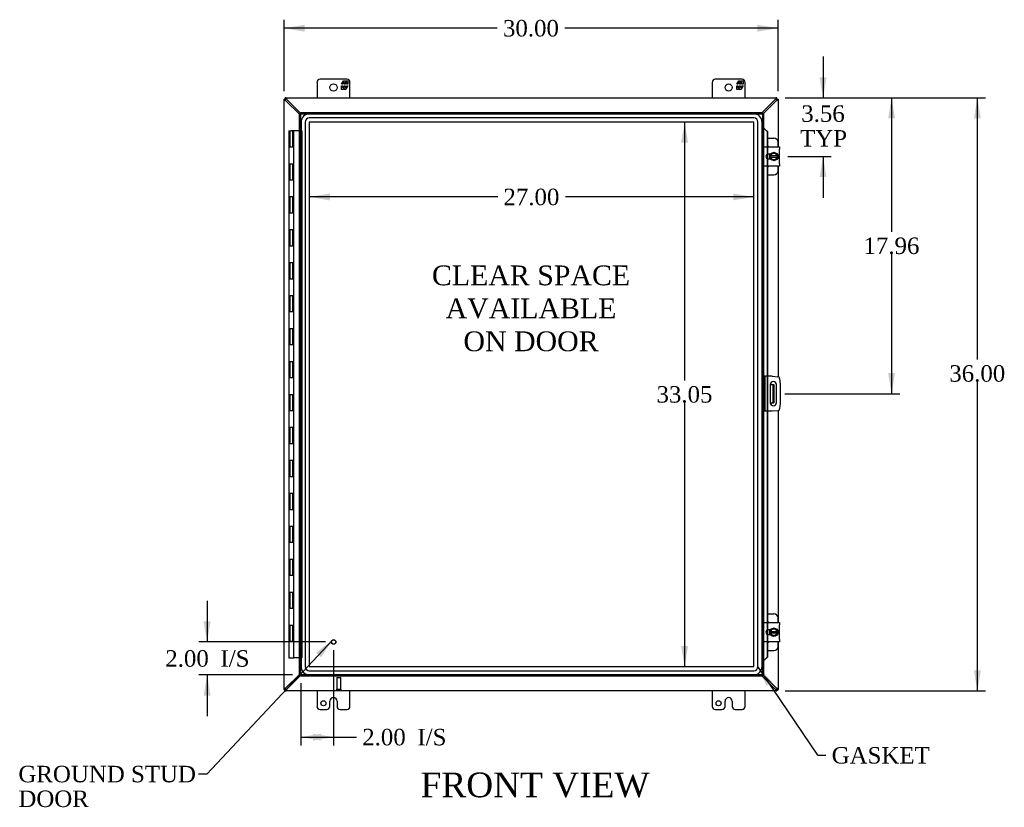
# Model space of a CAD drawing. Header units: inches. Extents: x 11 to 237, y 6 to 158.
# Tile 3 of 8: x 56 to 115, y 53 to 101. Entities that reach past the tile are written whole.
import ezdxf
from ezdxf.enums import TextEntityAlignment as Align

# ---------------------------------------------------------------- set-up
doc = ezdxf.new("R2010")
doc.units = ezdxf.units.IN
doc.header["$MEASUREMENT"] = 0
for name, color, linetype in [('COM40153-1', 7, 'CONTINUOUS'), ('COM40153-2', 7, 'CONTINUOUS'), ('COM42667', 7, 'CONTINUOUS'), ('COM42780', 7, 'CONTINUOUS'), ('COM48465', 7, 'CONTINUOUS'), ('COM48518', 7, 'CONTINUOUS'), ('COM70219', 7, 'CONTINUOUS'), ('COM71780-21', 7, 'CONTINUOUS'), ('DEFAULT', 7, 'CONTINUOUS'), ('FET07710', 7, 'CONTINUOUS'), ('HNG10620-32B', 7, 'CONTINUOUS'), ('HNG10620-32C', 7, 'CONTINUOUS'), ('SCC19011', 7, 'CONTINUOUS'), ('SPR20265', 7, 'CONTINUOUS'), ('STD21878', 7, 'CONTINUOUS'), ('WAF25035', 7, 'CONTINUOUS')]:
    doc.layers.add(name, color=color, linetype=linetype)
doc.styles.add('SEACAD_TIMES_NEW_ROMAN', font='times.ttf')

# ---------------------------------------------------------------- blocks, each defined once
blk = doc.blocks.new('SEANNOT_GROUP2')
at = {"layer": 'DEFAULT', "linetype": 'Continuous'}
blk.add_hatch(color=136, dxfattribs=at).paths.add_polyline_path([(73.945, 62.146), (74.649, 63.2), (73.642, 62.431)])
at = {"layer": 'DEFAULT', "color": 136, "linetype": 'Continuous'}
blk.add_line((67.005, 55.055), (66.505, 55.055), dxfattribs=at)
blk.add_lwpolyline([(67.005, 55.055), (74.649, 63.2)], dxfattribs=at)
at = {"layer": 'DEFAULT', "color": 136, "linetype": 'Continuous', "style": 'SEACAD_TIMES_NEW_ROMAN'}
for s, p in [('GROUND STUD', (55.562, 55.555)), ('DOOR', (55.562, 54.055))]:
    blk.add_text(s, height=1, dxfattribs=at).set_placement(p, align=Align.TOP_LEFT)
blk = doc.blocks.new('SEANNOT_GROUP3')
at = {"layer": 'DEFAULT', "linetype": 'Continuous'}
blk.add_hatch(color=136, dxfattribs=at).paths.add_polyline_path([(101.345, 60.656), (100.474, 61.576), (101, 60.423)])
at = {"layer": 'DEFAULT', "color": 136, "linetype": 'Continuous'}
blk.add_line((104.104, 56.193), (104.604, 56.193), dxfattribs=at)
blk.add_lwpolyline([(104.104, 56.193), (100.474, 61.576)], dxfattribs=at)
at = {"layer": 'DEFAULT', "color": 136, "linetype": 'Continuous', "style": 'SEACAD_TIMES_NEW_ROMAN'}
blk.add_text('GASKET', height=1, dxfattribs=at).set_placement((104.954, 56.693), align=Align.TOP_LEFT)
blk = doc.blocks.new('GDIMGGROUP')
at = {"layer": 'DEFAULT', "linetype": 'Continuous'}
for points in [[(114.012, 94.852), (113.804, 96.102), (113.595, 94.852)], [(114.012, 61.352), (113.595, 61.352), (113.804, 60.102)]]:
    blk.add_hatch(color=136, dxfattribs=at).paths.add_polyline_path(points)
at = {"layer": 'DEFAULT', "color": 136, "linetype": 'Continuous'}
for p, q in [((102.126, 96.102), (114.304, 96.102)), ((113.804, 80.222), (113.804, 96.102)), ((113.804, 60.102), (113.804, 78.872)), ((102.126, 60.102), (114.304, 60.102))]:
    blk.add_line(p, q, dxfattribs=at)
at = {"layer": 'DEFAULT', "color": 136, "linetype": 'Continuous', "style": 'SEACAD_TIMES_NEW_ROMAN'}
blk.add_text('36.00', height=1, dxfattribs=at).set_placement((112.098, 79.872), align=Align.TOP_LEFT)
blk = doc.blocks.new('GDIMGGROUP1')
at = {"layer": 'DEFAULT', "linetype": 'Continuous'}
for points in [[(66.816, 64.322), (67.025, 63.072), (67.233, 64.322)], [(66.816, 59.822), (67.233, 59.822), (67.025, 61.072)]]:
    blk.add_hatch(color=136, dxfattribs=at).paths.add_polyline_path(points)
at = {"layer": 'DEFAULT', "color": 136, "linetype": 'Continuous'}
for p, q in [((67.025, 65.572), (67.025, 63.072)), ((74.207, 63.072), (66.525, 63.072)), ((72.207, 61.072), (66.525, 61.072)), ((67.025, 61.072), (67.025, 58.572))]:
    blk.add_line(p, q, dxfattribs=at)
at = {"layer": 'DEFAULT', "color": 136, "linetype": 'Continuous', "style": 'SEACAD_TIMES_NEW_ROMAN'}
for s, p in [('2.00', (64.483, 62.572)), ('I/S', (67.837, 62.572))]:
    blk.add_text(s, height=1, dxfattribs=at).set_placement(p, align=Align.TOP_LEFT)
blk = doc.blocks.new('GDIMGGROUP9')
at = {"layer": 'DEFAULT', "linetype": 'Continuous'}
for points in [[(104.642, 97.352), (104.225, 97.352), (104.433, 96.102)], [(104.642, 91.29), (104.433, 92.54), (104.225, 91.29)]]:
    blk.add_hatch(color=136, dxfattribs=at).paths.add_polyline_path(points)
at = {"layer": 'DEFAULT', "color": 136, "linetype": 'Continuous'}
for p, q in [((104.433, 98.602), (104.433, 96.102)), ((102.126, 96.102), (104.933, 96.102)), ((102.294, 92.54), (104.933, 92.54)), ((104.433, 92.54), (104.433, 90.04))]:
    blk.add_line(p, q, dxfattribs=at)
at = {"layer": 'DEFAULT', "color": 136, "linetype": 'Continuous', "style": 'SEACAD_TIMES_NEW_ROMAN'}
for s, p in [('3.56', (103.106, 95.644)), ('TYP', (103.035, 94.144))]:
    blk.add_text(s, height=1, dxfattribs=at).set_placement(p, align=Align.TOP_LEFT)
blk = doc.blocks.new('GDIMGGROUP10')
at = {"layer": 'DEFAULT', "linetype": 'Continuous'}
for points in [[(108.8, 94.852), (108.591, 96.102), (108.383, 94.852)], [(108.8, 79.392), (108.383, 79.392), (108.591, 78.142)]]:
    blk.add_hatch(color=136, dxfattribs=at).paths.add_polyline_path(points)
at = {"layer": 'DEFAULT', "color": 136, "linetype": 'Continuous'}
for p, q in [((102.126, 96.102), (109.091, 96.102)), ((108.591, 96.102), (108.591, 87.972)), ((108.591, 86.622), (108.591, 78.142)), ((102.104, 78.142), (109.091, 78.142))]:
    blk.add_line(p, q, dxfattribs=at)
at = {"layer": 'DEFAULT', "color": 136, "linetype": 'Continuous', "style": 'SEACAD_TIMES_NEW_ROMAN'}
blk.add_text('17.96', height=1, dxfattribs=at).set_placement((106.885, 87.622), align=Align.TOP_LEFT)
blk = doc.blocks.new('GDIMGGROUP15')
at = {"layer": 'DEFAULT', "linetype": 'Continuous'}
for points in [[(73.957, 57.09), (73.957, 57.507), (72.707, 57.298)], [(73.457, 57.09), (74.707, 57.298), (73.457, 57.507)]]:
    blk.add_hatch(color=136, dxfattribs=at).paths.add_polyline_path(points)
at = {"layer": 'DEFAULT', "color": 136, "linetype": 'Continuous'}
for p, q in [((74.707, 62.572), (74.707, 56.798)), ((72.707, 60.572), (72.707, 56.798)), ((72.707, 57.298), (75.593, 57.298)), ((75.593, 57.298), (76.093, 57.298))]:
    blk.add_line(p, q, dxfattribs=at)
at = {"layer": 'DEFAULT', "color": 136, "linetype": 'Continuous', "style": 'SEACAD_TIMES_NEW_ROMAN'}
for s, p in [('2.00', (76.443, 57.798)), ('I/S', (79.797, 57.798))]:
    blk.add_text(s, height=1, dxfattribs=at).set_placement(p, align=Align.TOP_LEFT)
blk = doc.blocks.new('GDIMGGROUP21')
at = {"layer": 'DEFAULT', "linetype": 'Continuous'}
for points in [[(72.948, 100.534), (71.698, 100.326), (72.948, 100.117)], [(100.448, 100.534), (100.448, 100.117), (101.698, 100.326)]]:
    blk.add_hatch(color=136, dxfattribs=at).paths.add_polyline_path(points)
at = {"layer": 'DEFAULT', "color": 136, "linetype": 'Continuous'}
for p, q in [((71.698, 96.5), (71.698, 100.826)), ((101.698, 96.5), (101.698, 100.826)), ((84.642, 100.326), (71.698, 100.326)), ((101.698, 100.326), (88.754, 100.326))]:
    blk.add_line(p, q, dxfattribs=at)
at = {"layer": 'DEFAULT', "color": 136, "linetype": 'Continuous', "style": 'SEACAD_TIMES_NEW_ROMAN'}
blk.add_text('30.00', height=1, dxfattribs=at).set_placement((84.992, 100.826), align=Align.TOP_LEFT)
blk = doc.blocks.new('GDIMGGROUP24')
at = {"layer": 'DEFAULT', "linetype": 'Continuous'}
for points in [[(95.814, 93.379), (96.231, 93.379), (96.023, 94.629)], [(95.814, 62.825), (96.023, 61.575), (96.231, 62.825)]]:
    blk.add_hatch(color=136, dxfattribs=at).paths.add_polyline_path(points)
at = {"layer": 'DEFAULT', "color": 136, "linetype": 'Continuous'}
for p, q in [((96.023, 94.629), (96.023, 78.952)), ((96.023, 77.602), (96.023, 61.575))]:
    blk.add_line(p, q, dxfattribs=at)
at = {"layer": 'DEFAULT', "color": 136, "linetype": 'Continuous', "style": 'SEACAD_TIMES_NEW_ROMAN'}
blk.add_text('33.05', height=1, dxfattribs=at).set_placement((94.316, 78.602), align=Align.TOP_LEFT)
blk = doc.blocks.new('GDIMGGROUP25')
at = {"layer": 'DEFAULT', "linetype": 'Continuous'}
for points in [[(74.477, 89.877), (74.477, 90.293), (73.227, 90.085)], [(98.975, 89.877), (100.225, 90.085), (98.975, 90.293)]]:
    blk.add_hatch(color=136, dxfattribs=at).paths.add_polyline_path(points)
at = {"layer": 'DEFAULT', "color": 136, "linetype": 'Continuous'}
for p, q in [((84.67, 90.085), (73.227, 90.085)), ((100.225, 90.085), (88.782, 90.085))]:
    blk.add_line(p, q, dxfattribs=at)
at = {"layer": 'DEFAULT', "color": 136, "linetype": 'Continuous', "style": 'SEACAD_TIMES_NEW_ROMAN'}
blk.add_text('27.00', height=1, dxfattribs=at).set_placement((85.02, 90.585), align=Align.TOP_LEFT)

msp = doc.modelspace()

# ---------------------------------------------------------------- linework, layer by layer
at = {"layer": 'COM40153-1', "color": 7}
for p, q in [((101.23, 78.705), (101.34, 78.705)), ((101.34, 78.705), (101.376, 78.705)), ((101.376, 78.705), (101.448, 78.705)), ((101.376, 78.705), (101.376, 77.58)), ((101.448, 78.705), (101.448, 77.58)), ((101.23, 77.58), (101.34, 77.58)), ((101.376, 77.58), (101.34, 77.58)), ((101.376, 77.58), (101.448, 77.58))]:
    msp.add_line(p, q, dxfattribs=at)
at = {"layer": 'COM40153-2', "color": 7}
for p, q in [((100.895, 79.205), (100.823, 79.205)), ((100.895, 79.205), (100.895, 77.08)), ((100.895, 79.205), (100.931, 79.205)), ((101.346, 79.205), (100.931, 79.205)), ((101.346, 79.205), (101.68, 79.175)), ((101.794, 79.062), (101.823, 78.728)), ((101.229, 78.692), (101.229, 77.592)), ((101.604, 77.592), (101.604, 78.692)), ((101.823, 78.728), (101.823, 77.557)), ((101.823, 77.557), (101.794, 77.222)), ((100.895, 77.08), (100.823, 77.08)), ((100.931, 77.08), (100.895, 77.08)), ((101.346, 77.08), (100.931, 77.08)), ((101.68, 77.109), (101.346, 77.08))]:
    msp.add_line(p, q, dxfattribs=at)
for centre, radius, start, end in [((101.669, 79.051), 0.125, 5, 85), ((101.417, 78.692), 0.188, 0, 180), ((101.417, 77.592), 0.188, 180, 0), ((101.669, 77.233), 0.125, 275, 355)]:
    msp.add_arc(centre, radius, start, end, dxfattribs=at)
at = {"layer": 'COM42667', "color": 7}
for p, q in [((100.824, 92.986), (100.824, 93.129)), ((100.824, 93.129), (101.794, 93.129)), ((100.824, 92.986), (100.824, 92.094)), ((101.794, 93.129), (101.794, 92.986)), ((101.794, 92.094), (101.794, 92.986)), ((100.824, 91.951), (100.824, 92.094)), ((101.238, 92.681), (101.098, 92.681)), ((101.098, 92.4), (101.238, 92.4)), ((101.794, 92.094), (101.794, 91.951)), ((101.794, 91.951), (100.824, 91.951)), ((100.824, 64.11), (100.824, 64.253)), ((100.824, 64.253), (101.794, 64.253)), ((100.824, 64.11), (100.824, 63.218)), ((101.794, 64.253), (101.794, 64.11)), ((101.794, 63.218), (101.794, 64.11)), ((101.238, 63.805), (101.098, 63.805)), ((101.098, 63.524), (101.238, 63.524)), ((100.824, 63.075), (100.824, 63.218)), ((101.794, 63.075), (100.824, 63.075)), ((101.794, 63.218), (101.794, 63.075))]:
    msp.add_line(p, q, dxfattribs=at)
for centre in [(101.098, 92.54), (101.098, 63.664)]:
    msp.add_arc(centre, 0.14, 90, 270, dxfattribs=at)
at = {"layer": 'COM42780', "color": 7}
for p, q in [((101.048, 93.655), (101.445, 93.655)), ((101.695, 93.129), (101.695, 93.405)), ((101.195, 92.606), (101.195, 92.681)), ((101.195, 92.4), (101.195, 92.471)), ((101.695, 91.675), (101.695, 91.951)), ((101.048, 91.425), (101.445, 91.425)), ((101.048, 64.779), (101.445, 64.779)), ((101.695, 64.253), (101.695, 64.529)), ((101.195, 63.73), (101.195, 63.805)), ((101.195, 63.524), (101.195, 63.595)), ((101.695, 62.799), (101.695, 63.075)), ((101.048, 62.549), (101.445, 62.549))]:
    msp.add_line(p, q, dxfattribs=at)
for centre, start, end in [((101.445, 93.405), 0, 90), ((100.945, 92.968), 39.93243, 65.66946), ((100.945, 92.112), 294.33054, 320.06757), ((101.445, 91.675), 270, 0), ((101.445, 64.529), 0, 90), ((100.945, 64.092), 39.93243, 65.66946), ((100.945, 63.236), 294.33054, 320.06757), ((101.445, 62.799), 270, 0)]:
    msp.add_arc(centre, 0.25, start, end, dxfattribs=at)
at = {"layer": 'COM48465', "color": 7}
for p, q in [((71.698, 96.03), (71.77, 96.03)), ((71.698, 96), (71.698, 96.03)), ((71.698, 60.204), (71.698, 96)), ((71.77, 96), (71.698, 96)), ((71.77, 96), (71.77, 96.03)), ((71.806, 95.925), (71.786, 95.958)), ((72.635, 95.103), (71.806, 95.925)), ((101.59, 95.925), (100.79, 95.132)), ((101.59, 95.925), (101.609, 95.958)), ((101.626, 96.03), (101.698, 96.03)), ((101.626, 96.03), (101.626, 96)), ((101.626, 96), (101.698, 96)), ((101.698, 96.03), (101.698, 96)), ((101.698, 96), (101.698, 93.129)), ((101.698, 91.951), (101.698, 79.172)), ((101.698, 77.112), (101.698, 64.253)), ((101.698, 63.075), (101.698, 60.204)), ((71.806, 60.279), (72.635, 61.101)), ((100.79, 61.072), (101.59, 60.279)), ((71.698, 60.174), (71.698, 60.204)), ((71.77, 60.204), (71.698, 60.204)), ((71.698, 60.174), (71.77, 60.174)), ((71.77, 60.174), (71.77, 60.204)), ((71.786, 60.247), (71.806, 60.279)), ((101.609, 60.247), (101.59, 60.279)), ((101.626, 60.204), (101.626, 60.174)), ((101.626, 60.204), (101.698, 60.204)), ((101.626, 60.174), (101.698, 60.174)), ((101.698, 60.204), (101.698, 60.174))]:
    msp.add_line(p, q, dxfattribs=at)
for centre, radius, start, end in [((72.216, 96.723), 0.898, 238.53984, 242.80605), ((101.163, 96.752), 0.931, 297.27035, 301.38375), ((72.216, 59.481), 0.898, 117.19395, 121.46015), ((101.163, 59.452), 0.931, 58.61625, 62.72965)]:
    msp.add_arc(centre, radius, start, end, dxfattribs=at)
for points, knots in [([(71.747, 95.958), (71.746, 95.959), (71.742, 95.961), (71.738, 95.964), (71.733, 95.967), (71.728, 95.97), (71.724, 95.973), (71.72, 95.976), (71.716, 95.978), (71.711, 95.982), (71.706, 95.986), (71.702, 95.991), (71.699, 95.995), (71.698, 95.998), (71.698, 96), (71.698, 96)], [0, 0, 0, 0, 0.058508, 0.117588, 0.177234, 0.23744, 0.298196, 0.359495, 0.421327, 0.483683, 0.609872, 0.738031, 0.824554, 0.911887, 1, 1, 1, 1]), ([(71.786, 95.958), (71.784, 95.962), (71.782, 95.966), (71.778, 95.974), (71.776, 95.978), (71.773, 95.985), (71.772, 95.988), (71.77, 95.995), (71.77, 95.998), (71.77, 96)], [0, 0, 0, 0, 0.25, 0.25, 0.5, 0.5, 0.75, 0.75, 1, 1, 1, 1]), ([(101.626, 96), (101.626, 95.998), (101.625, 95.995), (101.624, 95.988), (101.622, 95.985), (101.619, 95.978), (101.618, 95.974), (101.614, 95.966), (101.611, 95.962), (101.609, 95.958)], [0, 0, 0, 0, 0.25, 0.25, 0.5, 0.5, 0.75, 0.75, 1, 1, 1, 1]), ([(101.698, 96), (101.698, 96), (101.698, 95.999), (101.697, 95.997), (101.696, 95.995), (101.695, 95.992), (101.693, 95.99), (101.691, 95.988), (101.689, 95.986), (101.686, 95.984), (101.682, 95.98), (101.676, 95.976), (101.667, 95.97), (101.658, 95.964), (101.651, 95.96), (101.648, 95.958)], [0, 0, 0, 0, 0.058839, 0.117335, 0.175479, 0.233264, 0.290679, 0.347718, 0.404373, 0.460635, 0.516498, 0.640635, 0.762642, 0.882451, 1, 1, 1, 1]), ([(71.698, 60.204), (71.698, 60.204), (71.698, 60.206), (71.698, 60.208), (71.699, 60.21), (71.701, 60.212), (71.702, 60.214), (71.705, 60.216), (71.707, 60.218), (71.709, 60.221), (71.714, 60.224), (71.72, 60.228), (71.728, 60.234), (71.737, 60.24), (71.744, 60.244), (71.747, 60.247)], [0, 0, 0, 0, 0.058839, 0.117335, 0.175479, 0.233264, 0.290679, 0.347718, 0.404373, 0.460635, 0.516498, 0.640635, 0.762642, 0.882451, 1, 1, 1, 1]), ([(71.77, 60.204), (71.77, 60.206), (71.77, 60.21), (71.772, 60.216), (71.773, 60.219), (71.776, 60.227), (71.778, 60.23), (71.782, 60.238), (71.784, 60.242), (71.786, 60.247)], [0, 0, 0, 0, 0.25, 0.25, 0.5, 0.5, 0.75, 0.75, 1, 1, 1, 1]), ([(101.609, 60.247), (101.611, 60.242), (101.614, 60.238), (101.618, 60.23), (101.619, 60.227), (101.622, 60.219), (101.624, 60.216), (101.625, 60.21), (101.626, 60.206), (101.626, 60.204)], [0, 0, 0, 0, 0.25, 0.25, 0.5, 0.5, 0.75, 0.75, 1, 1, 1, 1]), ([(101.648, 60.247), (101.65, 60.245), (101.653, 60.243), (101.658, 60.24), (101.663, 60.237), (101.667, 60.234), (101.672, 60.231), (101.676, 60.228), (101.68, 60.226), (101.684, 60.222), (101.69, 60.218), (101.694, 60.213), (101.696, 60.21), (101.697, 60.207), (101.698, 60.205), (101.698, 60.204)], [0, 0, 0, 0, 0.058508, 0.117588, 0.177234, 0.23744, 0.298196, 0.359495, 0.421327, 0.483683, 0.609872, 0.738031, 0.824554, 0.911887, 1, 1, 1, 1])]:
    msp.add_open_spline(points, degree=3, knots=knots, dxfattribs=at)
at = {"layer": 'COM48518', "color": 7}
for p, q in [((71.77, 96.03), (71.77, 96.102)), ((71.799, 96.102), (71.77, 96.102)), ((71.799, 96.03), (71.77, 96.03)), ((71.799, 96.03), (71.799, 96.102)), ((71.799, 96.102), (101.596, 96.102)), ((71.875, 95.994), (71.842, 96.013)), ((72.707, 95.155), (71.875, 95.994)), ((101.521, 95.994), (100.738, 95.205)), ((101.553, 96.013), (101.521, 95.994)), ((101.596, 96.03), (101.596, 96.102)), ((101.626, 96.102), (101.596, 96.102)), ((101.626, 96.03), (101.596, 96.03)), ((101.626, 96.03), (101.626, 96.102)), ((71.875, 60.21), (72.707, 61.049)), ((100.738, 61), (101.521, 60.21)), ((71.77, 60.174), (71.77, 60.102)), ((71.77, 60.174), (71.799, 60.174)), ((71.77, 60.102), (71.799, 60.102)), ((71.799, 60.174), (71.799, 60.102)), ((101.596, 60.102), (71.799, 60.102)), ((71.842, 60.191), (71.875, 60.21)), ((101.521, 60.21), (101.553, 60.191)), ((101.596, 60.174), (101.596, 60.102)), ((101.596, 60.174), (101.626, 60.174)), ((101.596, 60.102), (101.626, 60.102)), ((101.626, 60.174), (101.626, 60.102))]:
    msp.add_line(p, q, dxfattribs=at)
for centre, start, end in [((71.047, 95.568), 27.27035, 31.38376), ((102.348, 95.568), 148.61625, 152.72965), ((71.047, 60.637), 328.61625, 332.72965), ((102.348, 60.637), 207.27035, 211.38376)]:
    msp.add_arc(centre, 0.931, start, end, dxfattribs=at)
for points, knots in [([(71.842, 96.052), (71.838, 96.059), (71.834, 96.066), (71.826, 96.077), (71.822, 96.083), (71.815, 96.092), (71.812, 96.096), (71.805, 96.101), (71.802, 96.102), (71.799, 96.102)], [0, 0, 0, 0, 0.25, 0.25, 0.5, 0.5, 0.75, 0.75, 1, 1, 1, 1]), ([(71.842, 96.013), (71.841, 96.014), (71.837, 96.016), (71.832, 96.019), (71.828, 96.021), (71.823, 96.023), (71.818, 96.025), (71.813, 96.027), (71.808, 96.029), (71.804, 96.03), (71.801, 96.03), (71.799, 96.03)], [0, 0, 0, 0, 0.10632, 0.211245, 0.314764, 0.41687, 0.517562, 0.641426, 0.7631, 0.88261, 1, 1, 1, 1]), ([(101.596, 96.102), (101.593, 96.102), (101.59, 96.101), (101.584, 96.096), (101.58, 96.092), (101.573, 96.083), (101.57, 96.077), (101.562, 96.066), (101.558, 96.059), (101.553, 96.052)], [0, 0, 0, 0, 0.25, 0.25, 0.5, 0.5, 0.75, 0.75, 1, 1, 1, 1]), ([(101.596, 96.03), (101.595, 96.03), (101.593, 96.03), (101.59, 96.03), (101.587, 96.029), (101.584, 96.028), (101.58, 96.027), (101.576, 96.025), (101.571, 96.023), (101.566, 96.02), (101.56, 96.017), (101.555, 96.015), (101.553, 96.013)], [0, 0, 0, 0, 0.078044, 0.157022, 0.236947, 0.317833, 0.399688, 0.482519, 0.608583, 0.736857, 0.867336, 1, 1, 1, 1]), ([(71.799, 60.174), (71.8, 60.174), (71.802, 60.174), (71.805, 60.175), (71.808, 60.175), (71.812, 60.176), (71.815, 60.178), (71.819, 60.179), (71.824, 60.181), (71.83, 60.184), (71.836, 60.187), (71.84, 60.19), (71.842, 60.191)], [0, 0, 0, 0, 0.078044, 0.157022, 0.236947, 0.317833, 0.399688, 0.482519, 0.608583, 0.736857, 0.867336, 1, 1, 1, 1]), ([(71.799, 60.102), (71.802, 60.102), (71.805, 60.103), (71.812, 60.109), (71.815, 60.112), (71.822, 60.121), (71.826, 60.127), (71.834, 60.139), (71.838, 60.145), (71.842, 60.152)], [0, 0, 0, 0, 0.25, 0.25, 0.5, 0.5, 0.75, 0.75, 1, 1, 1, 1]), ([(101.553, 60.191), (101.555, 60.19), (101.558, 60.188), (101.563, 60.185), (101.568, 60.183), (101.572, 60.181), (101.577, 60.179), (101.582, 60.177), (101.587, 60.175), (101.592, 60.174), (101.595, 60.174), (101.596, 60.174)], [0, 0, 0, 0, 0.10632, 0.211245, 0.314764, 0.41687, 0.517562, 0.641426, 0.7631, 0.88261, 1, 1, 1, 1]), ([(101.553, 60.152), (101.558, 60.145), (101.562, 60.139), (101.57, 60.127), (101.573, 60.121), (101.58, 60.112), (101.584, 60.109), (101.59, 60.103), (101.593, 60.102), (101.596, 60.102)], [0, 0, 0, 0, 0.25, 0.25, 0.5, 0.5, 0.75, 0.75, 1, 1, 1, 1])]:
    msp.add_open_spline(points, degree=3, knots=knots, dxfattribs=at)
at = {"layer": 'COM70219', "color": 7}
for p, q in [((100.224, 95.128), (73.228, 95.128)), ((100.224, 95.127), (73.228, 95.127)), ((72.728, 94.628), (72.728, 61.576)), ((72.729, 94.628), (72.729, 61.576)), ((72.978, 94.628), (72.978, 61.576)), ((73.227, 94.628), (73.227, 61.576)), ((100.224, 94.878), (73.228, 94.878)), ((100.224, 94.629), (73.228, 94.629)), ((73.228, 94.628), (73.228, 61.576)), ((100.224, 94.628), (73.228, 94.628)), ((100.224, 61.576), (100.224, 94.628)), ((100.225, 61.576), (100.225, 94.628)), ((100.474, 61.576), (100.474, 94.628)), ((100.723, 61.576), (100.723, 94.628)), ((100.724, 61.576), (100.724, 94.628)), ((73.228, 61.576), (100.224, 61.576)), ((73.228, 61.575), (100.224, 61.575)), ((73.228, 61.326), (100.224, 61.326)), ((73.228, 61.077), (100.224, 61.077)), ((73.228, 61.076), (100.224, 61.076))]:
    msp.add_line(p, q, dxfattribs=at)
for centre, radius, start, end in [((73.228, 94.628), 0.5, 90, 180), ((73.228, 94.628), 0.499, 90, 180), ((100.224, 94.628), 0.5, 0, 90), ((100.224, 94.628), 0.499, 0, 90), ((73.228, 94.628), 0.25, 90, 180), ((73.228, 94.628), 0.001, 90, 180), ((100.224, 94.628), 0.25, 0, 90), ((100.224, 94.628), 0.001, 0, 90), ((73.228, 61.576), 0.5, 180, 270), ((73.228, 61.576), 0.499, 180, 270), ((73.228, 61.576), 0.25, 180, 270), ((73.228, 61.576), 0.001, 180, 270), ((100.224, 61.576), 0.5, 270, 0), ((100.224, 61.576), 0.001, 270, 0), ((100.224, 61.576), 0.25, 270, 0), ((100.224, 61.576), 0.499, 270, 0)]:
    msp.add_arc(centre, radius, start, end, dxfattribs=at)
at = {"layer": 'COM71780-21', "color": 7}
for p, q in [((72.635, 95.132), (72.707, 95.132)), ((72.635, 61.072), (72.635, 95.132)), ((72.707, 95.205), (72.707, 95.133)), ((72.707, 95.205), (100.751, 95.205)), ((72.707, 95.133), (100.751, 95.133)), ((72.707, 95.133), (72.743, 95.097)), ((72.707, 61.072), (72.707, 95.132)), ((72.707, 95.132), (72.743, 95.097)), ((100.751, 95.133), (100.715, 95.097)), ((100.751, 95.132), (100.715, 95.097)), ((100.751, 95.205), (100.751, 95.133)), ((100.751, 95.132), (100.751, 61.072)), ((100.823, 95.132), (100.751, 95.132)), ((100.823, 95.132), (100.823, 61.072)), ((100.823, 94.257), (100.751, 94.257)), ((100.836, 94.257), (100.823, 94.257)), ((100.845, 94.234), (100.854, 94.234)), ((100.865, 94.222), (101.035, 94.049)), ((100.865, 94.222), (100.878, 94.222)), ((100.878, 94.222), (101.048, 94.049)), ((101.035, 94.049), (101.035, 93.129)), ((101.048, 94.049), (101.035, 94.049)), ((101.048, 94.049), (101.048, 93.129)), ((101.035, 93.129), (101.035, 92.666)), ((101.048, 93.129), (101.048, 92.671)), ((101.035, 92.666), (101.035, 92.414)), ((101.035, 92.414), (101.035, 91.951)), ((101.048, 92.671), (101.048, 92.409)), ((101.048, 92.409), (101.048, 91.951)), ((101.035, 91.951), (101.035, 79.205)), ((101.048, 91.951), (101.048, 79.205)), ((101.035, 79.205), (101.035, 77.08)), ((101.048, 79.205), (101.048, 77.08)), ((101.035, 77.08), (101.035, 64.253)), ((101.048, 77.08), (101.048, 64.253)), ((101.035, 64.253), (101.035, 63.79)), ((101.048, 64.253), (101.048, 63.795)), ((101.035, 63.79), (101.035, 63.538)), ((101.035, 63.538), (101.035, 63.075)), ((101.048, 63.795), (101.048, 63.533)), ((101.048, 63.533), (101.048, 63.075)), ((101.035, 63.075), (101.035, 62.155)), ((101.048, 63.075), (101.048, 62.155)), ((100.823, 61.947), (100.751, 61.947)), ((100.823, 61.947), (100.836, 61.947)), ((100.854, 61.97), (100.845, 61.97)), ((101.035, 62.155), (100.865, 61.982)), ((100.865, 61.982), (100.878, 61.982)), ((101.048, 62.155), (100.878, 61.982)), ((101.048, 62.155), (101.035, 62.155)), ((72.635, 61.072), (72.707, 61.072)), ((72.707, 61.072), (72.743, 61.108)), ((72.707, 61.072), (72.743, 61.108)), ((100.751, 61.072), (72.707, 61.072)), ((72.707, 61), (72.707, 61.072)), ((100.751, 61), (72.707, 61)), ((100.751, 61.072), (100.715, 61.108)), ((100.751, 61.072), (100.715, 61.108)), ((100.751, 61), (100.751, 61.072)), ((100.823, 61.072), (100.751, 61.072))]:
    msp.add_line(p, q, dxfattribs=at)
for centre, radius, start, end in [((101.263, 95.309), 1.153, 245.73422, 249.46416), ((101.154, 94.491), 0.395, 216.31419, 223.00535), ((101.263, 95.309), 1.153, 249.46416, 250.45802), ((101.263, 60.895), 1.153, 110.53584, 114.26578), ((101.154, 61.713), 0.395, 136.99465, 143.68581), ((101.263, 60.895), 1.153, 109.54198, 110.53584)]:
    msp.add_arc(centre, radius, start, end, dxfattribs=at)
at = {"layer": 'FET07710', "color": 7}
for p, q in [((73.698, 97.04), (73.698, 96.102)), ((75.51, 97.227), (73.885, 97.227)), ((75.187, 96.922), (75.31, 97.134)), ((75.252, 96.922), (75.187, 96.922)), ((75.35, 97.028), (75.252, 97.028)), ((75.252, 97.028), (75.252, 96.922)), ((75.31, 97.134), (75.419, 97.134)), ((75.35, 96.922), (75.35, 97.028)), ((75.41, 96.922), (75.35, 96.922)), ((75.508, 97.028), (75.41, 97.028)), ((75.41, 97.028), (75.41, 96.922)), ((75.419, 97.134), (75.419, 97.056)), ((75.419, 97.056), (75.464, 97.134)), ((75.464, 97.134), (75.573, 97.134)), ((75.508, 96.922), (75.508, 97.028)), ((75.573, 96.922), (75.508, 96.922)), ((75.573, 97.134), (75.573, 96.922)), ((75.698, 96.102), (75.698, 97.04)), ((97.698, 97.04), (97.698, 96.102)), ((99.51, 97.227), (97.885, 97.227)), ((99.187, 96.922), (99.31, 97.134)), ((99.252, 96.922), (99.187, 96.922)), ((99.35, 97.028), (99.252, 97.028)), ((99.252, 97.028), (99.252, 96.922)), ((99.31, 97.134), (99.419, 97.134)), ((99.35, 96.922), (99.35, 97.028)), ((99.41, 96.922), (99.35, 96.922)), ((99.508, 97.028), (99.41, 97.028)), ((99.41, 97.028), (99.41, 96.922)), ((99.419, 97.134), (99.419, 97.056)), ((99.419, 97.056), (99.464, 97.134)), ((99.464, 97.134), (99.573, 97.134)), ((99.508, 96.922), (99.508, 97.028)), ((99.573, 96.922), (99.508, 96.922)), ((99.573, 97.134), (99.573, 96.922)), ((99.698, 96.102), (99.698, 97.04)), ((75.187, 96.612), (75.187, 96.824)), ((75.187, 96.824), (75.252, 96.824)), ((75.296, 96.612), (75.187, 96.612)), ((75.252, 96.824), (75.252, 96.719)), ((75.252, 96.719), (75.35, 96.719)), ((75.341, 96.69), (75.296, 96.612)), ((75.341, 96.612), (75.341, 96.69)), ((75.45, 96.612), (75.341, 96.612)), ((75.35, 96.719), (75.35, 96.824)), ((75.35, 96.824), (75.41, 96.824)), ((75.41, 96.824), (75.41, 96.719)), ((75.41, 96.719), (75.508, 96.719)), ((75.573, 96.824), (75.45, 96.612)), ((75.508, 96.719), (75.508, 96.824)), ((75.508, 96.824), (75.573, 96.824)), ((99.187, 96.612), (99.187, 96.824)), ((99.187, 96.824), (99.252, 96.824)), ((99.296, 96.612), (99.187, 96.612)), ((99.252, 96.824), (99.252, 96.719)), ((99.252, 96.719), (99.35, 96.719)), ((99.341, 96.69), (99.296, 96.612)), ((99.341, 96.612), (99.341, 96.69)), ((99.45, 96.612), (99.341, 96.612)), ((99.35, 96.719), (99.35, 96.824)), ((99.35, 96.824), (99.41, 96.824)), ((99.41, 96.824), (99.41, 96.719)), ((99.41, 96.719), (99.508, 96.719)), ((99.573, 96.824), (99.45, 96.612)), ((99.508, 96.719), (99.508, 96.824)), ((99.508, 96.824), (99.573, 96.824)), ((73.698, 60.102), (73.698, 59.165)), ((75.698, 59.165), (75.698, 60.102)), ((97.698, 60.102), (97.698, 59.165)), ((99.698, 59.165), (99.698, 60.102)), ((74.479, 59.165), (74.479, 59.477)), ((74.697, 59.695), (74.698, 59.695)), ((74.916, 59.477), (74.916, 59.165)), ((98.479, 59.165), (98.479, 59.477)), ((98.697, 59.695), (98.698, 59.695)), ((98.916, 59.477), (98.916, 59.165)), ((73.885, 58.977), (74.292, 58.977)), ((75.103, 58.977), (75.51, 58.977)), ((97.885, 58.977), (98.292, 58.977)), ((99.103, 58.977), (99.51, 58.977))]:
    msp.add_line(p, q, dxfattribs=at)
for centre, radius in [((74.698, 96.727), 0.219), ((98.698, 96.727), 0.219), ((74.088, 59.352), 0.156), ((98.088, 59.352), 0.156)]:
    msp.add_circle(centre, radius, dxfattribs=at)
for centre, radius, start, end in [((73.885, 97.04), 0.188, 90, 180), ((75.51, 97.04), 0.188, 0, 90), ((97.885, 97.04), 0.188, 90, 180), ((99.51, 97.04), 0.188, 0, 90), ((74.697, 59.477), 0.218, 90, 180), ((74.698, 59.477), 0.218, 0, 90), ((98.697, 59.477), 0.218, 90, 180), ((98.698, 59.477), 0.218, 0, 90), ((73.885, 59.165), 0.188, 180, 270), ((74.292, 59.165), 0.188, 270, 0), ((75.103, 59.165), 0.188, 180, 270), ((75.51, 59.165), 0.188, 270, 0), ((97.885, 59.165), 0.187, 180, 270), ((98.292, 59.165), 0.188, 270, 0), ((99.103, 59.165), 0.188, 180, 270), ((99.51, 59.165), 0.188, 270, 0)]:
    msp.add_arc(centre, radius, start, end, dxfattribs=at)
at = {"layer": 'HNG10620-32B', "color": 7}
for p, q in [((72.137, 93.102), (71.983, 93.102)), ((71.983, 93.102), (71.983, 92.102)), ((71.983, 92.102), (72.137, 92.102)), ((72.137, 91.102), (71.983, 91.102)), ((71.983, 91.102), (71.983, 90.102)), ((71.983, 90.102), (72.137, 90.102)), ((72.137, 89.102), (71.983, 89.102)), ((71.983, 89.102), (71.983, 88.102)), ((71.983, 88.102), (72.137, 88.102)), ((72.137, 87.102), (71.983, 87.102)), ((71.983, 87.102), (71.983, 86.102)), ((71.983, 86.102), (72.137, 86.102)), ((72.137, 85.102), (71.983, 85.102)), ((71.983, 85.102), (71.983, 84.102)), ((71.983, 84.102), (72.137, 84.102)), ((72.137, 83.102), (71.983, 83.102)), ((71.983, 83.102), (71.983, 82.102)), ((71.983, 82.102), (72.137, 82.102)), ((72.137, 81.102), (71.983, 81.102)), ((71.983, 81.102), (71.983, 80.102)), ((71.983, 80.102), (72.137, 80.102)), ((72.137, 79.102), (71.983, 79.102)), ((71.983, 79.102), (71.983, 78.102)), ((71.983, 78.102), (72.137, 78.102)), ((72.137, 77.102), (71.983, 77.102)), ((71.983, 77.102), (71.983, 76.102)), ((71.983, 76.102), (72.137, 76.102)), ((72.137, 75.102), (71.983, 75.102)), ((71.983, 75.102), (71.983, 74.102)), ((71.983, 74.102), (72.137, 74.102)), ((72.137, 73.102), (71.983, 73.102)), ((71.983, 73.102), (71.983, 72.102)), ((71.983, 72.102), (72.137, 72.102)), ((72.137, 71.102), (71.983, 71.102)), ((71.983, 71.102), (71.983, 70.102)), ((71.983, 70.102), (72.137, 70.102)), ((72.137, 69.102), (71.983, 69.102)), ((71.983, 69.102), (71.983, 68.102)), ((71.983, 68.102), (72.137, 68.102)), ((72.137, 67.102), (71.983, 67.102)), ((71.983, 67.102), (71.983, 66.102)), ((71.983, 66.102), (72.137, 66.102)), ((72.137, 65.102), (71.983, 65.102)), ((71.983, 65.102), (71.983, 64.102)), ((71.983, 64.102), (72.137, 64.102)), ((72.137, 63.102), (71.983, 63.102)), ((71.983, 63.102), (71.983, 62.102)), ((71.983, 62.102), (72.291, 62.102))]:
    msp.add_line(p, q, dxfattribs=at)
at = {"layer": 'HNG10620-32C', "color": 7}
for p, q in [((71.983, 94.102), (72.137, 94.102)), ((71.983, 94.102), (71.983, 93.102)), ((72.043, 94.102), (72.043, 93.102)), ((72.635, 94.102), (72.137, 94.102)), ((72.22, 94.102), (72.22, 93.102)), ((72.231, 93.102), (72.231, 94.102)), ((72.273, 94.102), (72.273, 93.102)), ((72.291, 93.102), (72.291, 94.102)), ((72.678, 94.102), (72.635, 94.102)), ((72.707, 94.102), (72.678, 94.102)), ((72.707, 94.102), (72.767, 94.102)), ((72.767, 94.102), (72.767, 62.102)), ((72.137, 93.102), (71.983, 93.102)), ((72.291, 93.102), (72.137, 93.102)), ((72.291, 92.102), (72.291, 93.102)), ((71.983, 92.102), (72.137, 92.102)), ((71.983, 92.102), (71.983, 91.102)), ((72.043, 92.102), (72.043, 91.102)), ((72.137, 92.102), (72.291, 92.102)), ((72.22, 92.102), (72.22, 91.102)), ((72.231, 91.102), (72.231, 92.102)), ((72.273, 92.102), (72.273, 91.102)), ((72.291, 91.102), (72.291, 92.102)), ((72.137, 91.102), (71.983, 91.102)), ((72.291, 91.102), (72.137, 91.102)), ((72.291, 90.102), (72.291, 91.102)), ((71.983, 90.102), (72.137, 90.102)), ((71.983, 90.102), (71.983, 89.102)), ((72.043, 90.102), (72.043, 89.102)), ((72.137, 90.102), (72.291, 90.102)), ((72.22, 90.102), (72.22, 89.102)), ((72.231, 89.102), (72.231, 90.102)), ((72.273, 90.102), (72.273, 89.102)), ((72.291, 89.102), (72.291, 90.102)), ((72.137, 89.102), (71.983, 89.102)), ((72.291, 89.102), (72.137, 89.102)), ((72.291, 88.102), (72.291, 89.102)), ((71.983, 88.102), (72.137, 88.102)), ((71.983, 88.102), (71.983, 87.102)), ((72.043, 88.102), (72.043, 87.102)), ((72.137, 88.102), (72.291, 88.102)), ((72.22, 88.102), (72.22, 87.102)), ((72.231, 87.102), (72.231, 88.102)), ((72.273, 88.102), (72.273, 87.102)), ((72.291, 87.102), (72.291, 88.102)), ((72.137, 87.102), (71.983, 87.102)), ((72.291, 87.102), (72.137, 87.102)), ((72.291, 86.102), (72.291, 87.102)), ((71.983, 86.102), (72.137, 86.102)), ((71.983, 86.102), (71.983, 85.102)), ((72.043, 86.102), (72.043, 85.102)), ((72.137, 86.102), (72.291, 86.102)), ((72.22, 86.102), (72.22, 85.102)), ((72.231, 85.102), (72.231, 86.102)), ((72.273, 86.102), (72.273, 85.102)), ((72.291, 85.102), (72.291, 86.102)), ((72.137, 85.102), (71.983, 85.102)), ((72.291, 85.102), (72.137, 85.102)), ((72.291, 84.102), (72.291, 85.102)), ((71.983, 84.102), (72.137, 84.102)), ((71.983, 84.102), (71.983, 83.102)), ((72.043, 84.102), (72.043, 83.102)), ((72.137, 84.102), (72.291, 84.102)), ((72.22, 84.102), (72.22, 83.102)), ((72.231, 83.102), (72.231, 84.102)), ((72.273, 84.102), (72.273, 83.102)), ((72.291, 83.102), (72.291, 84.102)), ((72.137, 83.102), (71.983, 83.102)), ((72.291, 83.102), (72.137, 83.102)), ((72.291, 82.102), (72.291, 83.102)), ((71.983, 82.102), (72.137, 82.102)), ((71.983, 82.102), (71.983, 81.102)), ((72.043, 82.102), (72.043, 81.102)), ((72.137, 82.102), (72.291, 82.102)), ((72.22, 82.102), (72.22, 81.102)), ((72.231, 81.102), (72.231, 82.102)), ((72.273, 82.102), (72.273, 81.102)), ((72.291, 81.102), (72.291, 82.102)), ((72.137, 81.102), (71.983, 81.102)), ((72.291, 81.102), (72.137, 81.102)), ((72.291, 80.102), (72.291, 81.102)), ((71.983, 80.102), (72.137, 80.102)), ((71.983, 80.102), (71.983, 79.102)), ((72.043, 80.102), (72.043, 79.102)), ((72.137, 80.102), (72.291, 80.102)), ((72.22, 80.102), (72.22, 79.102)), ((72.231, 79.102), (72.231, 80.102)), ((72.273, 80.102), (72.273, 79.102)), ((72.291, 79.102), (72.291, 80.102)), ((72.137, 79.102), (71.983, 79.102)), ((72.291, 79.102), (72.137, 79.102)), ((72.291, 78.102), (72.291, 79.102)), ((71.983, 78.102), (72.137, 78.102)), ((71.983, 78.102), (71.983, 77.102)), ((72.043, 78.102), (72.043, 77.102)), ((72.137, 78.102), (72.291, 78.102)), ((72.22, 78.102), (72.22, 77.102)), ((72.231, 77.102), (72.231, 78.102)), ((72.273, 78.102), (72.273, 77.102)), ((72.291, 77.102), (72.291, 78.102)), ((72.137, 77.102), (71.983, 77.102)), ((72.291, 77.102), (72.137, 77.102)), ((72.291, 76.102), (72.291, 77.102)), ((71.983, 76.102), (72.137, 76.102)), ((71.983, 76.102), (71.983, 75.102)), ((72.043, 76.102), (72.043, 75.102)), ((72.137, 76.102), (72.291, 76.102)), ((72.22, 76.102), (72.22, 75.102)), ((72.231, 75.102), (72.231, 76.102)), ((72.273, 76.102), (72.273, 75.102)), ((72.291, 75.102), (72.291, 76.102)), ((72.137, 75.102), (71.983, 75.102)), ((72.291, 75.102), (72.137, 75.102)), ((72.291, 74.102), (72.291, 75.102)), ((71.983, 74.102), (72.137, 74.102)), ((71.983, 74.102), (71.983, 73.102)), ((72.043, 74.102), (72.043, 73.102)), ((72.137, 74.102), (72.291, 74.102)), ((72.22, 74.102), (72.22, 73.102)), ((72.231, 73.102), (72.231, 74.102)), ((72.273, 74.102), (72.273, 73.102)), ((72.291, 73.102), (72.291, 74.102)), ((72.137, 73.102), (71.983, 73.102)), ((72.291, 73.102), (72.137, 73.102)), ((72.291, 72.102), (72.291, 73.102)), ((71.983, 72.102), (72.137, 72.102)), ((71.983, 72.102), (71.983, 71.102)), ((72.043, 72.102), (72.043, 71.102)), ((72.137, 72.102), (72.291, 72.102)), ((72.22, 72.102), (72.22, 71.102)), ((72.231, 71.102), (72.231, 72.102)), ((72.273, 72.102), (72.273, 71.102)), ((72.291, 71.102), (72.291, 72.102)), ((72.137, 71.102), (71.983, 71.102)), ((72.291, 71.102), (72.137, 71.102)), ((72.291, 70.102), (72.291, 71.102)), ((71.983, 70.102), (72.137, 70.102)), ((71.983, 70.102), (71.983, 69.102)), ((72.043, 70.102), (72.043, 69.102)), ((72.137, 70.102), (72.291, 70.102)), ((72.22, 70.102), (72.22, 69.102)), ((72.231, 69.102), (72.231, 70.102)), ((72.273, 70.102), (72.273, 69.102)), ((72.291, 69.102), (72.291, 70.102)), ((72.137, 69.102), (71.983, 69.102)), ((72.291, 69.102), (72.137, 69.102)), ((72.291, 68.102), (72.291, 69.102)), ((71.983, 68.102), (72.137, 68.102)), ((71.983, 68.102), (71.983, 67.102)), ((72.043, 68.102), (72.043, 67.102)), ((72.137, 68.102), (72.291, 68.102)), ((72.22, 68.102), (72.22, 67.102)), ((72.231, 67.102), (72.231, 68.102)), ((72.273, 68.102), (72.273, 67.102)), ((72.291, 67.102), (72.291, 68.102)), ((72.137, 67.102), (71.983, 67.102)), ((72.291, 67.102), (72.137, 67.102)), ((72.291, 66.102), (72.291, 67.102)), ((71.983, 66.102), (72.137, 66.102)), ((71.983, 66.102), (71.983, 65.102)), ((72.043, 66.102), (72.043, 65.102)), ((72.137, 66.102), (72.291, 66.102)), ((72.22, 66.102), (72.22, 65.102)), ((72.231, 65.102), (72.231, 66.102)), ((72.273, 66.102), (72.273, 65.102)), ((72.291, 65.102), (72.291, 66.102)), ((72.137, 65.102), (71.983, 65.102)), ((72.291, 65.102), (72.137, 65.102)), ((72.291, 64.102), (72.291, 65.102)), ((71.983, 64.102), (72.137, 64.102)), ((71.983, 64.102), (71.983, 63.102)), ((72.043, 64.102), (72.043, 63.102)), ((72.137, 64.102), (72.291, 64.102)), ((72.22, 64.102), (72.22, 63.102)), ((72.231, 63.102), (72.231, 64.102)), ((72.273, 64.102), (72.273, 63.102)), ((72.291, 63.102), (72.291, 64.102)), ((72.137, 63.102), (71.983, 63.102)), ((72.291, 63.102), (72.137, 63.102)), ((72.291, 62.102), (72.291, 63.102)), ((72.635, 62.102), (72.291, 62.102)), ((72.678, 62.102), (72.635, 62.102)), ((72.707, 62.102), (72.678, 62.102)), ((72.707, 62.102), (72.767, 62.102))]:
    msp.add_line(p, q, dxfattribs=at)
at = {"layer": 'SCC19011', "color": 7}
for p, q in [((101.445, 92.781), (101.23, 92.649)), ((101.66, 92.649), (101.445, 92.781)), ((101.23, 92.649), (101.23, 92.574)), ((101.23, 92.574), (101.23, 92.506)), ((101.25, 92.574), (101.23, 92.574)), ((101.23, 92.506), (101.23, 92.431)), ((101.23, 92.506), (101.25, 92.506)), ((101.23, 92.431), (101.445, 92.299)), ((101.26, 92.574), (101.25, 92.574)), ((101.25, 92.506), (101.26, 92.506)), ((101.629, 92.574), (101.26, 92.574)), ((101.26, 92.506), (101.629, 92.506)), ((101.445, 92.299), (101.66, 92.431)), ((101.639, 92.574), (101.629, 92.574)), ((101.629, 92.506), (101.639, 92.506)), ((101.66, 92.574), (101.639, 92.574)), ((101.639, 92.506), (101.66, 92.506)), ((101.66, 92.574), (101.66, 92.649)), ((101.66, 92.506), (101.66, 92.574)), ((101.66, 92.431), (101.66, 92.506)), ((101.445, 63.905), (101.23, 63.773)), ((101.23, 63.773), (101.23, 63.698)), ((101.23, 63.698), (101.23, 63.63)), ((101.25, 63.698), (101.23, 63.698)), ((101.23, 63.63), (101.23, 63.555)), ((101.23, 63.63), (101.25, 63.63)), ((101.23, 63.555), (101.445, 63.423)), ((101.26, 63.698), (101.25, 63.698)), ((101.25, 63.63), (101.26, 63.63)), ((101.629, 63.698), (101.26, 63.698)), ((101.26, 63.63), (101.629, 63.63)), ((101.66, 63.773), (101.445, 63.905)), ((101.445, 63.423), (101.66, 63.555)), ((101.639, 63.698), (101.629, 63.698)), ((101.629, 63.63), (101.639, 63.63)), ((101.66, 63.698), (101.639, 63.698)), ((101.639, 63.63), (101.66, 63.63)), ((101.66, 63.698), (101.66, 63.773)), ((101.66, 63.63), (101.66, 63.698)), ((101.66, 63.555), (101.66, 63.63))]:
    msp.add_line(p, q, dxfattribs=at)
for centre, start, end in [((101.445, 92.54), 10.44743, 169.55257), ((101.445, 92.54), 190.44743, 349.55257), ((101.445, 63.664), 10.44743, 169.55257), ((101.445, 63.664), 190.44743, 349.55257)]:
    msp.add_arc(centre, 0.188, start, end, dxfattribs=at)
at = {"layer": 'SPR20265', "color": 7}
for points, knots in [([(101.227, 92.681), (101.214, 92.662), (101.192, 92.616), (101.179, 92.537), (101.193, 92.455), (101.216, 92.414), (101.226, 92.399)], [0.95809881, 0.95809881, 0.95809881, 0.95809881, 0.9661238, 0.97598802, 0.98694613, 0.99365696, 0.99365696, 0.99365696, 0.99365696]), ([(101.236, 92.682), (101.219, 92.657), (101.194, 92.601), (101.188, 92.507), (101.21, 92.439), (101.23, 92.405), (101.234, 92.399)], [0.7674218, 0.7674218, 0.7674218, 0.7674218, 0.77798983, 0.7890906, 0.80019147, 0.80289251, 0.80289251, 0.80289251, 0.80289251]), ([(101.227, 63.805), (101.214, 63.786), (101.192, 63.74), (101.179, 63.661), (101.193, 63.579), (101.216, 63.538), (101.226, 63.523)], [0.95809881, 0.95809881, 0.95809881, 0.95809881, 0.9661238, 0.97598802, 0.98694613, 0.99365696, 0.99365696, 0.99365696, 0.99365696]), ([(101.236, 63.806), (101.219, 63.781), (101.194, 63.725), (101.188, 63.631), (101.21, 63.563), (101.23, 63.529), (101.234, 63.523)], [0.7674218, 0.7674218, 0.7674218, 0.7674218, 0.77798983, 0.7890906, 0.80019147, 0.80289251, 0.80289251, 0.80289251, 0.80289251])]:
    msp.add_open_spline(points, degree=3, knots=knots, dxfattribs=at)
at = {"layer": 'STD21878', "color": 7}
for p, q in [((74.895, 60.924), (75.145, 60.924)), ((74.895, 60.924), (74.895, 60.205)), ((75.145, 60.205), (75.145, 60.924)), ((74.879, 60.205), (75.16, 60.205)), ((74.879, 60.205), (74.879, 60.174)), ((74.879, 60.174), (75.16, 60.174)), ((75.16, 60.174), (75.16, 60.205))]:
    msp.add_line(p, q, dxfattribs=at)
for radius in [0.141, 0.125]:
    msp.add_circle((74.707, 63.072), radius, dxfattribs=at)
at = {"layer": 'WAF25035', "color": 7}
for centre in [(101.445, 92.54), (101.445, 63.664)]:
    msp.add_circle(centre, 0.25, dxfattribs=at)

# ---------------------------------------------------------------- block references
at = {"layer": 'DEFAULT', "color": 7}
for name in ['GDIMGGROUP21', 'GDIMGGROUP9', 'GDIMGGROUP10', 'GDIMGGROUP', 'GDIMGGROUP24', 'GDIMGGROUP25', 'GDIMGGROUP1', 'SEANNOT_GROUP2', 'GDIMGGROUP15', 'SEANNOT_GROUP3']:
    msp.add_blockref(name, (0, 0), dxfattribs=at)

# ---------------------------------------------------------------- texts
at = {"layer": 'DEFAULT', "color": 7, "style": 'SEACAD_TIMES_NEW_ROMAN'}
msp.add_text('FRONT VIEW', height=1.5, dxfattribs=at).set_placement((79.99, 55.147), align=Align.TOP_LEFT)
at = {"layer": 'DEFAULT', "color": 7, "insert": (86.695, 85.924), "char_height": 1.2, "width": 12.37848, "attachment_point": 2}
msp.add_mtext('{\\fTimes New Roman|b0||i0||c0|p34;\\C7;\\H1.2;\\W1.;CLEAR SPACE \\P}{\\fTimes New Roman|b0||i0||c0|p34;\\C7;\\H1.2;\\W1.;AVAILABLE \\P}{\\fTimes New Roman|b0||i0||c0|p34;\\C7;\\H1.2;\\W1.;ON DOOR}', dxfattribs=at)

doc.saveas('drawing.dxf')
